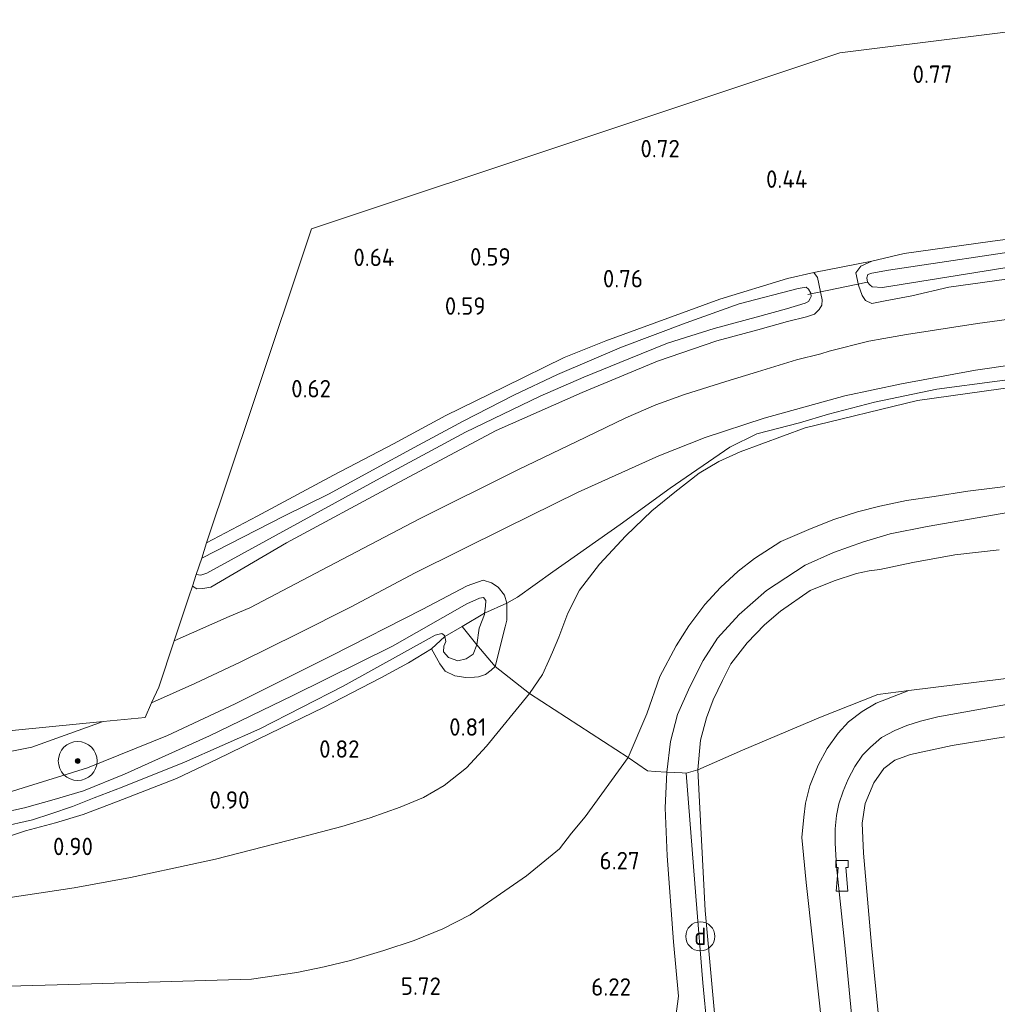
# Model space of a CAD drawing. Extents: x 130905 to 137824, y 412333 to 417928.
# Tile 25 of 256: x 131452 to 131553, y 413824 to 413925. Entities that reach past the tile are written whole.
import ezdxf
from ezdxf.enums import TextEntityAlignment as Align
from ezdxf.lldxf.tags import DXFTag

# ---------------------------------------------------------------- set-up
doc = ezdxf.new("R2010")
doc.units = 0
for name, color, linetype, lineweight in [('B-ME-GR-BOOM-S', 90, 'Continuous', 25), ('B-ME-GR-BOUWLAND_AKKERBOUW-GV', 80, 'Continuous', 13), ('B-ME-GR-GRAS-GV', 60, 'Continuous', 13), ('B-ME-GW-TALUD_KRUIN-G', 90, 'Continuous', 18), ('B-ME-GW-TALUD_TEEN-G', 90, 'Continuous', 18), ('B-ME-IE-MEUBILAIR_DIJKPAAL-S', 7, 'Continuous', 25), ('B-ME-IE-MEUBILAIR_WATERWEGMEUBILAIR-S', 150, 'Continuous', 25), ('B-ME-IE-TERREINAFSCHEIDING_DOORGANG-G', 210, 'Continuous', 18), ('B-ME-IE-TERREINAFSCHEIDING_KUNSTMATIG_HEKWERK-G', 20, 'IE-TERREINAFSCHEIDING-KUNSTMATIG', 18), ('B-ME-KG-GRENS_OPNAME-G', 210, 'KG-OPNAME', 18), ('B-ME-KW-KUNSTWERK_DUIKER-G', 170, 'Continuous', 18), ('B-ME-OB-BEKLEDING_STEEN-GV', 30, 'Continuous', 18), ('B-ME-OB-OEVERVOORZIENING-G', 7, 'Continuous', 18), ('B-ME-OG-WATER_HAVEN-GV', 170, 'Continuous', 18), ('B-ME-OG-WATER_SLOOT-G', 120, 'Continuous', 18), ('B-ME-OG-WATER_SLOOT-GV', 120, 'Continuous', 18), ('B-ME-VH-VERHARDING_ASFALT-GV', 252, 'Continuous', 18), ('B-ME-WH-WINTERBED-G', 150, 'WH-WINTERBED', 18), ('X-XX-AL-HOOGTELABEL-S', 7, 'Continuous', 25)]:
    doc.layers.add(name, color=color, linetype=linetype, lineweight=lineweight)
doc.styles.add('NLCS-ISO', font='NLCS-ISO.ttf')
doc.styles.add('NLCS-ISO-ANNOTATIVE-T18', font='NLCS-ISO.ttf', dxfattribs={"height": 1.8})
doc.styles.get("Standard").update_dxf_attribs({"font": 'arial.ttf'})
doc.linetypes.add('IE-TERREINAFSCHEIDING-KUNSTMATIG', pattern='A,4,[82,NLCS.SHX,S=0.75,R=90,X=0,Y=0],4,-2', length=10)
tags = doc.linetypes.add('KG-OPNAME', pattern='A,5.5,-2,["O",Standard,S=1.8,R=0,X=-0.5,Y=-0.9],-2,5.5,-2,[5,NLCS.SHX,S=0.75,R=0,X=0,Y=0],-2', length=19).pattern_tags.tags
tags[6] = DXFTag(74, 10)
tags = doc.linetypes.add('WH-WINTERBED', pattern='A,6,-3.5,["WB",Standard,S=1.8,R=0,X=-1.5,Y=-0.9],-3.5,6,-3.5,6,-3.5,6,-3.5,6,-3.5', length=51).pattern_tags.tags
tags[6] = DXFTag(74, 10)

# ---------------------------------------------------------------- blocks, each defined once
blk = doc.blocks.new('SAL-HOOGTELABEL-SO')
at = {"color": 0, "linetype": 'ByBlock', "lineweight": -2, "style": 'NLCS-ISO-ANNOTATIVE-T18'}
blk.add_attdef('HOOGTE', text='', height=1.8, dxfattribs=at).set_placement((2.79, 0), align=Align.RIGHT)
blk = doc.blocks.new('SGR-BOOM_01-SO')
at = {"linetype": 'ByBlock', "lineweight": 18}
h = blk.add_hatch(color=0, dxfattribs=at)
h.dxf.hatch_style = 1
edge = h.paths.add_edge_path()
edge.add_arc((0, 0), 0.25, 0, 360)
at = {"color": 0, "linetype": 'ByBlock', "lineweight": 18}
for radius in [2, 0.25]:
    blk.add_circle((0, 0), radius, dxfattribs=at)
blk = doc.blocks.new('SIE-WATER_BOLDER-SO')
at = {"color": 0, "linetype": 'ByBlock', "lineweight": 18}
blk.add_lwpolyline([(0.4, 0.87), (0.6, -1.59), (-0.6, -1.59), (-0.4, 0.87), (-0.65, 0.87), (-0.65, 1.59), (0.65, 1.59), (0.65, 0.87)], close=True, dxfattribs=at)
blk = doc.blocks.new('SIE-DIJKPAAL-SO')
at = {"color": 0, "linetype": 'ByBlock', "lineweight": 18}
blk.add_circle((0, 0), 1.5, dxfattribs=at)
at = {"color": 0, "linetype": 'ByBlock', "lineweight": 18, "style": 'NLCS-ISO'}
blk.add_text('d', height=1.8, dxfattribs=at).set_placement((0, 0), align=Align.MIDDLE_CENTER)

msp = doc.modelspace()

# ---------------------------------------------------------------- linework, layer by layer
at = {"layer": 'B-ME-GR-BOUWLAND_AKKERBOUW-GV'}
msp.add_polyline3d([(131566.062, 413904.229, 0.718), (131552.375, 413902.489, 0.808), (131543.291, 413901.213, 0.816), (131539.96, 413900.433, 0.778), (131534.005, 413899.267, 0.88), (131531.282, 413898.644, 0.622), (131524.303, 413896.518, 0.486), (131512.564, 413892.22, 0.454), (131508.295, 413890.493, 0.52), (131502.151, 413887.495, 0.445), (131496.106, 413884.528, 0.436), (131490.706, 413881.624, 0.475), (131484.526, 413878.392, 0.52), (131476.674, 413874.168, 0.531), (131471.472, 413871.428, 0.617), (131476.244, 413885.675, 0.625), (131482.27, 413903.753, 0.605), (131510.413, 413913.128, 0.735), (131536.669, 413921.875, 0.512), (131563.931, 413925.285, 0.601)], dxfattribs=at)
at = {"layer": 'B-ME-GR-GRAS-GV'}
for points in [[(131557.281, 413899.067, 0.838), (131547.901, 413897.738, 1.115), (131544.075, 413896.861, 0.994), (131541.322, 413896.327, 1.024), (131539.965, 413896.063, 1.029), (131539.325, 413896.372, 0.988), (131538.972, 413896.904, 0.872), (131538.574, 413897.957, 0.906), (131538.329, 413899.213, 0.885), (131538.816, 413899.922, 0.769), (131539.96, 413900.433, 0.778), (131543.291, 413901.213, 0.816), (131552.375, 413902.489, 0.808), (131566.062, 413904.229, 0.718)], [(131559.622, 413895.206, 1.409), (131550.824, 413894.014, 1.338), (131543.538, 413892.88, 1.363), (131541.206, 413892.46, 1.389), (131539.643, 413892.178, 1.407), (131535.554, 413891.149, 1.367), (131534.718, 413890.87, 1.376), (131532.195, 413890.263, 1.359), (131528.193, 413889.016, 1.359), (131524.915, 413888.026, 1.292), (131520.68, 413886.701, 1.333), (131517.734, 413885.637, 1.387), (131514.636, 413884.296, 1.391), (131510.512, 413882.291, 1.409), (131503.501, 413878.945, 1.359), (131493.372, 413873.904, 1.326), (131484.032, 413868.983, 1.274), (131475.927, 413864.745, 1.25), (131473.798, 413863.841, 1.226), (131468.128, 413861.324, 1.241), (131469.64, 413865.861, 0.982), (131470.005, 413866.957, 0.868), (131470.462, 413866.687, 1.038), (131471.09, 413866.719, 1.083), (131471.902, 413866.869, 1.083), (131479.706, 413871.428, 1.086), (131490.773, 413877.406, 1.001), (131501.282, 413883.009, 0.951), (131510.12, 413886.907, 0.935), (131517.89, 413890.132, 0.906), (131524.004, 413892.237, 0.92), (131528.219, 413893.372, 0.912), (131531.273, 413894.198, 0.899), (131533.241, 413894.703, 0.922), (131534.056, 413894.973, 1.072), (131534.533, 413895.447, 1.056), (131534.828, 413895.901, 1.14), (131534.86, 413896.448, 1.115), (131534.36, 413898.758, 0.901), (131534.005, 413899.267, 0.88), (131539.96, 413900.433, 0.778), (131538.816, 413899.922, 0.769), (131538.329, 413899.213, 0.885), (131538.574, 413897.957, 0.906), (131538.972, 413896.904, 0.872), (131539.325, 413896.372, 0.988), (131539.965, 413896.063, 1.029), (131541.322, 413896.327, 1.024), (131544.075, 413896.861, 0.994), (131547.901, 413897.738, 1.115), (131557.281, 413899.067, 0.838)], [(131448.435, 413849.387, 1.444), (131453.489, 413850.391, 1.432), (131460.826, 413853.039, 1.44), (131465.13, 413853.459, 1.338), (131465.809, 413854.953, 1.423), (131470.245, 413856.958, 1.383), (131474.978, 413859.175, 1.392), (131480.907, 413862.106, 1.338), (131486.283, 413864.792, 1.367), (131492.946, 413868.323, 1.36), (131502.263, 413872.986, 1.29), (131509.736, 413876.652, 1.302), (131518.025, 413880.372, 1.19), (131522.804, 413882.259, 1.186), (131528.879, 413884.245, 1.187), (131537.176, 413886.566, 1.302), (131543.026, 413887.796, 1.29), (131550.625, 413889.215, 1.265), (131566.819, 413891.537, 1.305)], [(131577.709, 413891.38, 1.345), (131546.648, 413887.262, 1.321), (131540.253, 413885.892, 1.233), (131535.492, 413884.663, 1.249), (131532.523, 413883.788, 1.253), (131528.114, 413882.662, 1.405), (131525.331, 413881.278, 1.379), (131519.214, 413877.056, 1.405), (131514.057, 413873.299, 1.43), (131507.132, 413868.441, 1.228), (131503.49, 413865.821, 1.158), (131502.388, 413865.216, 0.931), (131502.15, 413866.036, 1.022), (131501.488, 413866.867, 1.093), (131500.787, 413867.325, 1.034), (131499.943, 413867.57, 1.167), (131498.281, 413867.017, 1.167), (131493.679, 413864.576, 1.095), (131484.347, 413859.832, 1.219), (131474.409, 413854.86, 1.244), (131467.44, 413851.589, 1.282), (131459.192, 413848.262, 1.22), (131451.03, 413845.716, 1.162)], [(131554.971, 413887.508, 1.283), (131544.676, 413886.075, 1.384), (131533.086, 413883.281, 1.561), (131526.4, 413880.807, 1.359), (131524.213, 413879.804, 1.359), (131522.184, 413878.616, 1.383), (131519.679, 413876.633, 1.391), (131517.304, 413874.721, 1.383), (131514.631, 413872.146, 1.318), (131511.932, 413869.231, 1.188), (131509.879, 413866.549, 1.128), (131508.659, 413864.174, 1.152), (131507.722, 413861.702, 1.136), (131507.083, 413860.17, 1.23), (131506.701, 413859.328, 1.268), (131506.042, 413857.87, 1.373), (131504.721, 413855.922, 1.286), (131501.193, 413858.701, 1.047), (131502.202, 413862.777, 1.072), (131502.381, 413863.458, 1.159), (131502.388, 413865.216, 0.931), (131503.49, 413865.821, 1.158), (131507.132, 413868.441, 1.228), (131514.057, 413873.299, 1.43), (131519.214, 413877.056, 1.405), (131525.331, 413881.278, 1.379), (131528.114, 413882.662, 1.405), (131532.523, 413883.788, 1.253), (131535.492, 413884.663, 1.249), (131540.253, 413885.892, 1.233), (131546.648, 413887.262, 1.321), (131577.709, 413891.38, 1.345)], [(131559.277, 413877.906, 6.403), (131549.861, 413876.757, 6.46), (131546.374, 413876.201, 6.501), (131543.525, 413875.777, 6.521), (131540.79, 413875.198, 6.509), (131538.5, 413874.627, 6.517), (131536.057, 413873.819, 6.521), (131533.714, 413872.887, 6.517), (131530.591, 413871.576, 6.525), (131527.882, 413869.808, 6.529), (131526.213, 413868.523, 6.529), (131524.378, 413866.844, 6.525), (131522.767, 413865.092, 6.521), (131521.116, 413862.899, 6.513), (131519.811, 413860.819, 6.509), (131518.143, 413857.682, 6.513), (131516.797, 413853.817, 6.513), (131514.875, 413849.31, 6.509), (131504.721, 413855.922, 1.286), (131506.042, 413857.87, 1.373), (131506.701, 413859.328, 1.268), (131507.083, 413860.17, 1.23), (131507.722, 413861.702, 1.136), (131508.659, 413864.174, 1.152), (131509.879, 413866.549, 1.128), (131511.932, 413869.231, 1.188), (131514.631, 413872.146, 1.318), (131517.304, 413874.721, 1.383), (131519.679, 413876.633, 1.391), (131522.184, 413878.616, 1.383), (131524.213, 413879.804, 1.359), (131526.4, 413880.807, 1.359), (131533.086, 413883.281, 1.561), (131544.676, 413886.075, 1.384), (131554.971, 413887.508, 1.283)], [(131553.079, 413870.708, 6.187), (131548.507, 413870.18, 6.162), (131544.172, 413869.409, 6.375), (131540.783, 413868.686, 6.283), (131539.678, 413868.53, 6.299), (131538.374, 413868.273, 6.411), (131536.1, 413867.501, 6.444), (131533.626, 413866.52, 6.452), (131530.554, 413864.384, 6.42), (131528.909, 413862.986, 6.424), (131527.12, 413861.139, 6.383), (131525.437, 413858.954, 6.379), (131524.582, 413857.263, 6.392), (131523.63, 413855.254, 6.371), (131522.942, 413853.404, 6.429), (131522.327, 413851.127, 6.3), (131522.057, 413848.061, 6.209), (131520.856, 413847.708, 6.375), (131520.425, 413847.733, 6.39), (131518.852, 413847.828, 6.446), (131517.642, 413847.9, 6.489), (131516.847, 413847.948, 6.517), (131514.875, 413849.31, 6.509), (131516.797, 413853.817, 6.513), (131518.143, 413857.682, 6.513), (131519.811, 413860.819, 6.509), (131521.116, 413862.899, 6.513), (131522.767, 413865.092, 6.521), (131524.378, 413866.844, 6.525), (131526.213, 413868.523, 6.529), (131527.882, 413869.808, 6.529), (131530.591, 413871.576, 6.525), (131533.714, 413872.887, 6.517), (131536.057, 413873.819, 6.521), (131538.5, 413874.627, 6.517), (131540.79, 413875.198, 6.509), (131543.525, 413875.777, 6.521), (131546.374, 413876.201, 6.501), (131549.861, 413876.757, 6.46), (131559.277, 413877.906, 6.403)], [(131560.767, 413858.333, 2.534), (131543.77, 413856.239, 2.684), (131540.586, 413855.799, 2.847), (131534.69, 413853.478, 3.509), (131526.628, 413850.078, 4.884), (131522.057, 413848.061, 6.209), (131522.327, 413851.127, 6.3), (131522.942, 413853.404, 6.429), (131523.63, 413855.254, 6.371), (131524.582, 413857.263, 6.392), (131525.437, 413858.954, 6.379), (131527.12, 413861.139, 6.383), (131528.909, 413862.986, 6.424), (131530.554, 413864.384, 6.42), (131533.626, 413866.52, 6.452), (131536.1, 413867.501, 6.444), (131538.374, 413868.273, 6.411), (131539.678, 413868.53, 6.299), (131540.783, 413868.686, 6.283), (131544.172, 413869.409, 6.375), (131548.507, 413870.18, 6.162), (131553.079, 413870.708, 6.187)], [(131451.03, 413845.716, 1.162), (131459.192, 413848.262, 1.22), (131467.44, 413851.589, 1.282), (131474.409, 413854.86, 1.244), (131484.347, 413859.832, 1.219), (131493.679, 413864.576, 1.095), (131498.281, 413867.017, 1.167), (131499.943, 413867.57, 1.167), (131500.787, 413867.325, 1.034), (131501.488, 413866.867, 1.093), (131502.15, 413866.036, 1.022), (131502.388, 413865.216, 0.931), (131500.092, 413864.194, 0.169), (131500.179, 413864.906, 0.169), (131500.234, 413865.507, 0.169), (131499.979, 413865.784, 0.169), (131499.567, 413865.741, 0.169), (131498.267, 413865.164, 0.169), (131490.592, 413860.802, 0.169), (131480.331, 413855.696, 0.169), (131471.758, 413851.542, 0.169), (131463.006, 413847.628, 0.169), (131458.794, 413845.905, 0.169), (131455.772, 413844.995, 0.169), (131452.715, 413844.159, 0.169), (131450.228, 413843.58, 0.169)], [(131450.227, 413842.154, 0.169), (131453.552, 413842.905, 0.169), (131455.44, 413843.525, 0.169), (131457.676, 413844.277, 0.169), (131459.909, 413845.161, 0.169), (131462.785, 413846.258, 0.169), (131469.181, 413848.857, 0.169), (131476.941, 413852.294, 0.169), (131485.534, 413856.656, 0.169), (131495.004, 413861.925, 0.169), (131495.693, 413862.097, 0.169), (131495.959, 413861.879, 0.169), (131496, 413861.774, 0.169), (131494.634, 413860.505, 0.946), (131492.242, 413859.086, 0.949), (131489.397, 413857.529, 0.929), (131483.492, 413854.478, 0.704), (131477.969, 413851.781, 0.731), (131472.568, 413849.14, 0.652), (131468.38, 413847.173, 0.864), (131462.175, 413844.763, 0.84), (131458.755, 413843.447, 0.856), (131455.912, 413842.585, 0.732), (131452.827, 413841.79, 0.894), (131449.587, 413840.706, 0.517)], [(131449.587, 413840.706, 0.517), (131452.827, 413841.79, 0.894), (131455.912, 413842.585, 0.732), (131458.755, 413843.447, 0.856), (131462.175, 413844.763, 0.84), (131468.38, 413847.173, 0.864), (131472.568, 413849.14, 0.652), (131477.969, 413851.781, 0.731), (131483.492, 413854.478, 0.704), (131489.397, 413857.529, 0.929), (131492.242, 413859.086, 0.949), (131494.634, 413860.505, 0.946), (131495.466, 413858.955, 1), (131496.034, 413858.229, 0.9), (131497.032, 413857.719, 0.921), (131498.167, 413857.557, 0.921), (131499.063, 413857.591, 0.97), (131499.479, 413857.629, 0.853), (131500.187, 413857.877, 0.924), (131500.751, 413858.303, 0.912), (131501.193, 413858.701, 1.047), (131504.721, 413855.922, 1.286), (131500.294, 413850.481, 1.107), (131498.229, 413848.278, 0.975), (131495.941, 413846.456, 0.85), (131493.787, 413845.205, 0.942), (131491.385, 413844.199, 0.95), (131488.325, 413843.107, 0.905), (131485.407, 413842.214, 0.908), (131481.082, 413841.105, 0.921), (131472.375, 413838.866, 0.917), (131468.082, 413837.919, 0.917), (131463.632, 413836.961, 0.901), (131457.824, 413835.918, 0.905), (131443.943, 413833.832, 0.868)], [(131524.072, 413819.614, 6.322), (131522.801, 413833.59, 6.205), (131522.057, 413848.061, 6.209), (131526.628, 413850.078, 4.884), (131534.69, 413853.478, 3.509), (131540.586, 413855.799, 2.847), (131543.77, 413856.239, 2.684), (131540.408, 413854.907, 2.529), (131538.963, 413854.046, 2.586), (131537.543, 413853.014, 2.599), (131536.501, 413851.83, 2.594), (131535.354, 413850.245, 2.594), (131534.438, 413848.55, 2.594), (131533.593, 413846.426, 2.615), (131533.135, 413844.622, 2.619), (131532.961, 413843.178, 2.611), (131532.742, 413841.107, 2.566), (131533.201, 413836.464, 2.453), (131534.558, 413824.019, 2.291), (131535.837, 413812.305, 2.27)], [(131443.943, 413833.832, 0.868), (131457.824, 413835.918, 0.905), (131463.632, 413836.961, 0.901), (131468.082, 413837.919, 0.917), (131472.375, 413838.866, 0.917), (131481.082, 413841.105, 0.921), (131485.407, 413842.214, 0.908), (131488.325, 413843.107, 0.905), (131491.385, 413844.199, 0.95), (131493.787, 413845.205, 0.942), (131495.941, 413846.456, 0.85), (131498.229, 413848.278, 0.975), (131500.294, 413850.481, 1.107), (131504.721, 413855.922, 1.286), (131514.875, 413849.31, 6.509), (131510.454, 413843.226, 6), (131509.04, 413841.543, 5.901), (131507.792, 413839.933, 5.828), (131504.402, 413837.149, 5.784), (131498.594, 413833.118, 5.545), (131495.777, 413831.697, 5.501), (131492.846, 413830.493, 5.501), (131489.718, 413829.45, 5.407), (131486.271, 413828.427, 5.457), (131483.574, 413827.766, 5.411), (131480.766, 413827.196, 5.399), (131476.075, 413826.503, 5.226), (131456.07, 413825.912, 4.506), (131438.603, 413825.452, 3.774)], [(131438.603, 413825.452, 3.774), (131456.07, 413825.912, 4.506), (131476.075, 413826.503, 5.226), (131480.766, 413827.196, 5.399), (131483.574, 413827.766, 5.411), (131486.271, 413828.427, 5.457), (131489.718, 413829.45, 5.407), (131492.846, 413830.493, 5.501), (131495.777, 413831.697, 5.501), (131498.594, 413833.118, 5.545), (131504.402, 413837.149, 5.784), (131507.792, 413839.933, 5.828), (131509.04, 413841.543, 5.901), (131510.454, 413843.226, 6), (131514.875, 413849.31, 6.509), (131516.847, 413847.948, 6.517), (131517.642, 413847.9, 6.489), (131518.852, 413847.828, 6.446), (131520.425, 413847.733, 6.39), (131520.856, 413847.708, 6.375), (131521.843, 413835.051, 6.383), (131522.552, 413826.112, 6.367), (131523.46, 413816.808, 6.355)], [(131523.46, 413816.808, 6.355), (131522.552, 413826.112, 6.367), (131521.843, 413835.051, 6.383), (131520.856, 413847.708, 6.375), (131522.057, 413848.061, 6.209), (131522.801, 413833.59, 6.205), (131524.072, 413819.614, 6.322)]]:
    msp.add_polyline3d(points, dxfattribs=at)
for points in [[(131540.006, 413897.795, -0.319), (131541.071, 413897.73, -0.319), (131554.502, 413899.862, -0.319), (131569.564, 413901.932, -0.319), (131583.744, 413903.707, -0.319), (131584.133, 413903.872, -0.319), (131584.205, 413904.19, -0.319), (131584.22, 413904.401, -0.319), (131584.231, 413904.566, -0.319), (131583.976, 413904.729, -0.319), (131583.561, 413904.772, -0.319), (131571.344, 413903.195, -0.319), (131561.588, 413902.252, -0.319), (131557.277, 413901.821, -0.319), (131541.691, 413899.488, -0.319), (131539.969, 413899.206, -0.319), (131539.562, 413899.045, -0.319), (131539.446, 413898.699, -0.319), (131539.508, 413898.268, -0.319), (131539.77, 413897.986, -0.319)], [(131534.36, 413898.758, 0.901), (131534.86, 413896.448, 1.115), (131534.828, 413895.901, 1.14), (131534.533, 413895.447, 1.056), (131534.056, 413894.973, 1.072), (131533.241, 413894.703, 0.922), (131531.273, 413894.198, 0.899), (131528.219, 413893.372, 0.912), (131524.004, 413892.237, 0.92), (131517.89, 413890.132, 0.906), (131510.12, 413886.907, 0.935), (131501.282, 413883.009, 0.951), (131490.773, 413877.406, 1.001), (131479.706, 413871.428, 1.086), (131471.902, 413866.869, 1.083), (131471.09, 413866.719, 1.083), (131470.462, 413866.687, 1.038), (131470.005, 413866.957, 0.868), (131470.409, 413868.169, -0.327), (131470.881, 413868.092, -0.327), (131471.478, 413868.29, -0.327), (131489.35, 413878.079, -0.327), (131498.126, 413882.831, -0.327), (131505.82, 413886.536, -0.327), (131510.325, 413888.49, -0.327), (131514.956, 413890.379, -0.327), (131518.934, 413891.994, -0.327), (131523.74, 413893.51, -0.327), (131528.059, 413894.673, -0.327), (131531.165, 413895.518, -0.327), (131533.087, 413896.111, -0.327), (131533.447, 413896.256, -0.327), (131533.623, 413896.575, -0.327), (131533.724, 413896.789, -0.327), (131533.668, 413897.115, -0.327), (131533.437, 413897.555, -0.327), (131533.188, 413897.733, -0.327), (131532.365, 413897.594, -0.327), (131526.318, 413896.03, -0.327), (131520.855, 413894.089, -0.327), (131514.188, 413891.581, -0.327), (131507.595, 413888.763, -0.327), (131503.09, 413886.645, -0.327), (131497.875, 413883.938, -0.327), (131492.85, 413881.227, -0.327), (131488.536, 413878.892, -0.327), (131484.084, 413876.487, -0.327), (131479.426, 413874.183, -0.327), (131470.994, 413869.854, -0.327), (131471.472, 413871.428, 0.617), (131476.674, 413874.168, 0.531), (131484.526, 413878.392, 0.52), (131490.706, 413881.624, 0.475), (131496.106, 413884.528, 0.436), (131502.151, 413887.495, 0.445), (131508.295, 413890.493, 0.52), (131512.564, 413892.22, 0.454), (131524.303, 413896.518, 0.486), (131531.282, 413898.644, 0.622), (131534.005, 413899.267, 0.88)], [(131502.202, 413862.777, 1.072), (131501.193, 413858.701, 1.047), (131499.309, 413860.921, 0.169), (131499.539, 413862.645, 0.169), (131500.075, 413864.049, 0.169), (131500.092, 413864.194, 0.169), (131502.388, 413865.216, 0.931), (131502.381, 413863.458, 1.159)], [(131496.387, 413859.613, 0.169), (131497.326, 413859.294, 0.169), (131498.203, 413859.468, 0.169), (131498.908, 413859.957, 0.169), (131499.309, 413860.921, 0.169), (131501.193, 413858.701, 1.047), (131500.751, 413858.303, 0.912), (131500.187, 413857.877, 0.924), (131499.479, 413857.629, 0.853), (131499.063, 413857.591, 0.97), (131498.167, 413857.557, 0.921), (131497.032, 413857.719, 0.921), (131496.034, 413858.229, 0.9), (131495.466, 413858.955, 1), (131494.634, 413860.505, 0.946), (131496, 413861.774, 0.169), (131496.086, 413861.262, 0.169), (131495.886, 413860.797, 0.169), (131495.856, 413860.217, 0.169)]]:
    msp.add_polyline3d(points, close=True, dxfattribs=at)
at = {"layer": 'B-ME-GW-TALUD_KRUIN-G'}
for points in [[(131559.277, 413877.906, 6.403), (131549.861, 413876.757, 6.46), (131546.374, 413876.201, 6.501), (131543.525, 413875.777, 6.521), (131540.79, 413875.198, 6.509), (131538.5, 413874.627, 6.517), (131536.057, 413873.819, 6.521), (131533.714, 413872.887, 6.517), (131530.591, 413871.576, 6.525), (131527.882, 413869.808, 6.529), (131526.213, 413868.523, 6.529), (131524.378, 413866.844, 6.525), (131522.767, 413865.092, 6.521), (131521.116, 413862.899, 6.513), (131519.811, 413860.819, 6.509), (131518.143, 413857.682, 6.513), (131516.797, 413853.817, 6.513), (131514.875, 413849.31, 6.509), (131510.454, 413843.226, 6), (131509.04, 413841.543, 5.901), (131507.792, 413839.933, 5.828), (131504.402, 413837.149, 5.784), (131498.594, 413833.118, 5.545), (131495.777, 413831.697, 5.501), (131492.846, 413830.493, 5.501), (131489.718, 413829.45, 5.407), (131486.271, 413828.427, 5.457), (131483.574, 413827.766, 5.411), (131480.766, 413827.196, 5.399), (131476.075, 413826.503, 5.226), (131456.07, 413825.912, 4.506), (131438.603, 413825.452, 3.774)], [(131524.072, 413819.614, 6.322), (131522.801, 413833.59, 6.205), (131522.057, 413848.061, 6.209), (131522.327, 413851.127, 6.3), (131522.942, 413853.404, 6.429), (131523.63, 413855.254, 6.371), (131524.582, 413857.263, 6.392), (131525.437, 413858.954, 6.379), (131527.12, 413861.139, 6.383), (131528.909, 413862.986, 6.424), (131530.554, 413864.384, 6.42), (131533.626, 413866.52, 6.452), (131536.1, 413867.501, 6.444), (131538.374, 413868.273, 6.411), (131539.678, 413868.53, 6.299), (131540.783, 413868.686, 6.283), (131544.172, 413869.409, 6.375), (131548.507, 413870.18, 6.162), (131553.079, 413870.708, 6.187)], [(131556.489, 413855.266, 2.335), (131546.768, 413853.511, 2.347), (131544.978, 413853.067, 2.343), (131543.551, 413852.636, 2.323), (131542.333, 413852.099, 2.323), (131540.968, 413851.375, 2.319), (131539.815, 413850.399, 2.319), (131538.995, 413849.553, 2.311), (131538.204, 413848.39, 2.274), (131537.53, 413847.099, 2.27), (131537.024, 413845.855, 2.25), (131536.574, 413844.572, 2.242), (131536.332, 413843.351, 2.226), (131536.183, 413841.986, 2.222), (131536.174, 413840.519, 2.246), (131536.339, 413838.091, 2.137), (131537.225, 413829.674, 2.011), (131538.904, 413812.272, 1.95), (131539.956, 413800.677, 1.885), (131540.323, 413791.196, 1.836), (131540.467, 413787.458, 1.816)]]:
    msp.add_polyline3d(points, dxfattribs=at)
at = {"layer": 'B-ME-GW-TALUD_TEEN-G'}
for points in [[(131732.878, 413903.94, 2.191), (131717.953, 413903.729, 2.165), (131707.559, 413903.401, 1.761), (131691.383, 413902.46, 1.736), (131674.607, 413901.097, 1.711), (131660.969, 413900.071, 1.711), (131643.372, 413898.39, 1.837), (131629.245, 413896.855, 1.686), (131612.766, 413894.938, 1.585), (131599.363, 413893.12, 1.509), (131575.672, 413890.089, 1.534), (131559.692, 413887.922, 1.484), (131554.971, 413887.508, 1.283), (131544.676, 413886.075, 1.384), (131533.086, 413883.281, 1.561), (131526.4, 413880.807, 1.359)], [(131443.943, 413833.832, 0.868), (131457.824, 413835.918, 0.905), (131463.632, 413836.961, 0.901), (131468.082, 413837.919, 0.917), (131472.375, 413838.866, 0.917), (131481.082, 413841.105, 0.921), (131485.407, 413842.214, 0.908), (131488.325, 413843.107, 0.905), (131491.385, 413844.199, 0.95), (131493.787, 413845.205, 0.942), (131495.941, 413846.456, 0.85), (131498.229, 413848.278, 0.975), (131500.294, 413850.481, 1.107), (131504.721, 413855.922, 1.286), (131506.042, 413857.87, 1.373), (131506.701, 413859.328, 1.268), (131507.083, 413860.17, 1.23), (131507.722, 413861.702, 1.136), (131508.659, 413864.174, 1.152), (131509.879, 413866.549, 1.128), (131511.932, 413869.231, 1.188), (131514.631, 413872.146, 1.318), (131517.304, 413874.721, 1.383), (131519.679, 413876.633, 1.391), (131522.184, 413878.616, 1.383), (131524.213, 413879.804, 1.359), (131526.4, 413880.807, 1.359)], [(131543.77, 413856.239, 2.684), (131560.767, 413858.333, 2.534), (131562.965, 413858.733, 2.626), (131565.45, 413858.933, 2.838), (131566.747, 413858.863, 3.055), (131568.281, 413858.061, 2.872), (131569.944, 413856.975, 2.582)], [(131535.837, 413812.305, 2.27), (131534.558, 413824.019, 2.291), (131533.201, 413836.464, 2.453), (131532.742, 413841.107, 2.566), (131532.961, 413843.178, 2.611), (131533.135, 413844.622, 2.619), (131533.593, 413846.426, 2.615), (131534.438, 413848.55, 2.594), (131535.354, 413850.245, 2.594), (131536.501, 413851.83, 2.594), (131537.543, 413853.014, 2.599), (131538.963, 413854.046, 2.586), (131540.408, 413854.907, 2.529), (131543.77, 413856.239, 2.684)]]:
    msp.add_polyline3d(points, dxfattribs=at)
at = {"layer": 'B-ME-IE-TERREINAFSCHEIDING_DOORGANG-G'}
msp.add_polyline3d([(131520.856, 413847.708, 6.375), (131520.425, 413847.733, 6.39), (131518.852, 413847.828, 6.446), (131517.642, 413847.9, 6.489), (131516.847, 413847.948, 6.517)], dxfattribs=at)
at = {"layer": 'B-ME-IE-TERREINAFSCHEIDING_KUNSTMATIG_HEKWERK-G'}
for points in [[(131733.177, 413905.172, 1.97), (131710.087, 413904.49, 1.713), (131688.788, 413903.195, 1.496), (131658.861, 413900.691, 1.379), (131628.677, 413897.826, 1.368), (131600.178, 413894.107, 1.298), (131577.709, 413891.38, 1.345), (131546.648, 413887.262, 1.321), (131540.253, 413885.892, 1.233), (131535.492, 413884.663, 1.249), (131532.523, 413883.788, 1.253), (131528.114, 413882.662, 1.405), (131525.331, 413881.278, 1.379), (131519.214, 413877.056, 1.405), (131514.057, 413873.299, 1.43), (131507.132, 413868.441, 1.228), (131503.49, 413865.821, 1.158), (131502.388, 413865.216, 0.931)], [(131497.782, 413862.797, 0.167), (131500.092, 413864.194, 0.169), (131502.388, 413865.216, 0.931)], [(131497.782, 413862.797, 0.167), (131496, 413861.774, 0.169), (131494.634, 413860.505, 0.946)], [(131516.847, 413847.948, 6.517), (131514.875, 413849.31, 6.509), (131504.721, 413855.922, 1.286), (131501.193, 413858.701, 1.047), (131499.309, 413860.921, 0.169), (131497.782, 413862.797, 0.167)], [(131520.856, 413847.708, 6.375), (131522.057, 413848.061, 6.209), (131526.628, 413850.078, 4.884), (131534.69, 413853.478, 3.509), (131540.586, 413855.799, 2.847), (131543.77, 413856.239, 2.684)], [(131506.66, 413806.544, 6.302), (131516.849, 413808.875, 6.363), (131520.094, 413809.71, 6.326), (131522.497, 413811.326, 6.286), (131523.463, 413813.876, 6.326), (131523.46, 413816.808, 6.355), (131522.552, 413826.112, 6.367), (131521.843, 413835.051, 6.383), (131520.856, 413847.708, 6.375)]]:
    msp.add_polyline3d(points, dxfattribs=at)
at = {"layer": 'B-ME-KG-GRENS_OPNAME-G'}
msp.add_polyline3d([(131563.931, 413925.285, 0.601), (131536.669, 413921.875, 0.512), (131510.413, 413913.128, 0.735), (131482.27, 413903.753, 0.605), (131476.244, 413885.675, 0.625), (131471.472, 413871.428, 0.617), (131470.994, 413869.854, -0.327), (131470.409, 413868.169, -0.327), (131470.005, 413866.957, 0.868), (131469.64, 413865.861, 0.982), (131468.128, 413861.324, 1.241), (131466.538, 413856.555, 1.257), (131465.809, 413854.953, 1.423), (131465.13, 413853.459, 1.338), (131460.826, 413853.039, 1.44), (131446.53, 413851.642, 1.278), (131430.126, 413850.236, 1.091), (131407.235, 413848.339, 1.249), (131381.726, 413846.225, 1.245), (131372.902, 413845.494, 1.29)], dxfattribs=at)
at = {"layer": 'B-ME-KW-KUNSTWERK_DUIKER-G'}
msp.add_polyline3d([(131539.508, 413898.268, -0.319), (131533.365, 413896.986, -0.327)], dxfattribs=at)
at = {"layer": 'B-ME-OB-BEKLEDING_STEEN-GV'}
for points in [[(131535.837, 413812.305, 2.27), (131534.558, 413824.019, 2.291), (131533.201, 413836.464, 2.453), (131532.742, 413841.107, 2.566), (131532.961, 413843.178, 2.611), (131533.135, 413844.622, 2.619), (131533.593, 413846.426, 2.615), (131534.438, 413848.55, 2.594), (131535.354, 413850.245, 2.594), (131536.501, 413851.83, 2.594), (131537.543, 413853.014, 2.599), (131538.963, 413854.046, 2.586), (131540.408, 413854.907, 2.529), (131543.77, 413856.239, 2.684), (131560.767, 413858.333, 2.534)], [(131556.489, 413855.266, 2.335), (131546.768, 413853.511, 2.347), (131544.978, 413853.067, 2.343), (131543.551, 413852.636, 2.323), (131542.333, 413852.099, 2.323), (131540.968, 413851.375, 2.319), (131539.815, 413850.399, 2.319), (131538.995, 413849.553, 2.311), (131538.204, 413848.39, 2.274), (131537.53, 413847.099, 2.27), (131537.024, 413845.855, 2.25), (131536.574, 413844.572, 2.242), (131536.332, 413843.351, 2.226), (131536.183, 413841.986, 2.222), (131536.174, 413840.519, 2.246), (131536.339, 413838.091, 2.137), (131537.225, 413829.674, 2.011), (131538.904, 413812.272, 1.95)], [(131538.904, 413812.272, 1.95), (131537.225, 413829.674, 2.011), (131536.339, 413838.091, 2.137), (131536.174, 413840.519, 2.246), (131536.183, 413841.986, 2.222), (131536.332, 413843.351, 2.226), (131536.574, 413844.572, 2.242), (131537.024, 413845.855, 2.25), (131537.53, 413847.099, 2.27), (131538.204, 413848.39, 2.274), (131538.995, 413849.553, 2.311), (131539.815, 413850.399, 2.319), (131540.968, 413851.375, 2.319), (131542.333, 413852.099, 2.323), (131543.551, 413852.636, 2.323), (131544.978, 413853.067, 2.343), (131546.768, 413853.511, 2.347), (131556.489, 413855.266, 2.335)], [(131557.672, 413852.108, 0.9), (131548.231, 413850.56, 0.9), (131543.958, 413849.62, 0.9), (131542.344, 413849.036, 0.9), (131541.195, 413848.196, 0.9), (131540.151, 413846.727, 0.9), (131539.283, 413844.607, 0.9), (131538.962, 413842.583, 0.9), (131539.106, 413839.482, 0.9), (131539.913, 413829.993, 0.9), (131541.222, 413816.783, 0.9)]]:
    msp.add_polyline3d(points, dxfattribs=at)
at = {"layer": 'B-ME-OB-OEVERVOORZIENING-G'}
msp.add_polyline3d([(131541.222, 413816.783, 0.9), (131539.913, 413829.993, 0.9), (131539.106, 413839.482, 0.9), (131538.962, 413842.583, 0.9), (131539.283, 413844.607, 0.9), (131540.151, 413846.727, 0.9), (131541.195, 413848.196, 0.9), (131542.344, 413849.036, 0.9), (131543.958, 413849.62, 0.9), (131548.231, 413850.56, 0.9), (131557.672, 413852.108, 0.9)], dxfattribs=at)
at = {"layer": 'B-ME-OG-WATER_HAVEN-GV'}
msp.add_polyline3d([(131580.702, 413771.971, 0.9), (131541.258, 413767.312, 0.9), (131542.425, 413767.708, 0.9), (131543.644, 413768.639, 0.9), (131544.295, 413769.748, 0.9), (131544.526, 413770.907, 0.9), (131544.017, 413778.672, 0.9), (131543.191, 413791.352, 0.9), (131542.099, 413803.591, 0.9), (131541.222, 413816.783, 0.9), (131539.913, 413829.993, 0.9), (131539.106, 413839.482, 0.9), (131538.962, 413842.583, 0.9), (131539.283, 413844.607, 0.9), (131540.151, 413846.727, 0.9), (131541.195, 413848.196, 0.9), (131542.344, 413849.036, 0.9), (131543.958, 413849.62, 0.9), (131548.231, 413850.56, 0.9), (131557.672, 413852.108, 0.9)], dxfattribs=at)
at = {"layer": 'B-ME-OG-WATER_SLOOT-G'}
for points in [[(131557.281, 413899.067, 0.838), (131547.901, 413897.738, 1.115), (131544.075, 413896.861, 0.994), (131541.322, 413896.327, 1.024), (131539.965, 413896.063, 1.029), (131539.325, 413896.372, 0.988), (131538.972, 413896.904, 0.872), (131538.574, 413897.957, 0.906), (131538.329, 413899.213, 0.885), (131538.816, 413899.922, 0.769), (131539.96, 413900.433, 0.778), (131543.291, 413901.213, 0.816), (131552.375, 413902.489, 0.808), (131566.062, 413904.229, 0.718)], [(131470.005, 413866.957, 0.868), (131470.462, 413866.687, 1.038), (131471.09, 413866.719, 1.083), (131471.902, 413866.869, 1.083), (131479.706, 413871.428, 1.086), (131490.773, 413877.406, 1.001), (131501.282, 413883.009, 0.951), (131510.12, 413886.907, 0.935), (131517.89, 413890.132, 0.906), (131524.004, 413892.237, 0.92), (131528.219, 413893.372, 0.912), (131531.273, 413894.198, 0.899), (131533.241, 413894.703, 0.922), (131534.056, 413894.973, 1.072), (131534.533, 413895.447, 1.056), (131534.828, 413895.901, 1.14), (131534.86, 413896.448, 1.115), (131534.36, 413898.758, 0.901), (131534.005, 413899.267, 0.88), (131531.282, 413898.644, 0.622), (131524.303, 413896.518, 0.486), (131512.564, 413892.22, 0.454), (131508.295, 413890.493, 0.52), (131502.151, 413887.495, 0.445), (131496.106, 413884.528, 0.436), (131490.706, 413881.624, 0.475), (131484.526, 413878.392, 0.52), (131476.674, 413874.168, 0.531), (131471.472, 413871.428, 0.617)], [(131494.634, 413860.505, 0.946), (131495.466, 413858.955, 1), (131496.034, 413858.229, 0.9), (131497.032, 413857.719, 0.921), (131498.167, 413857.557, 0.921), (131499.063, 413857.591, 0.97), (131499.479, 413857.629, 0.853), (131500.187, 413857.877, 0.924), (131500.751, 413858.303, 0.912), (131501.193, 413858.701, 1.047), (131502.202, 413862.777, 1.072), (131502.381, 413863.458, 1.159), (131502.388, 413865.216, 0.931), (131502.15, 413866.036, 1.022), (131501.488, 413866.867, 1.093), (131500.787, 413867.325, 1.034), (131499.943, 413867.57, 1.167), (131498.281, 413867.017, 1.167), (131493.679, 413864.576, 1.095), (131484.347, 413859.832, 1.219), (131474.409, 413854.86, 1.244), (131467.44, 413851.589, 1.282), (131459.192, 413848.262, 1.22), (131451.03, 413845.716, 1.162)], [(131371.534, 413834.813, 0.967), (131399.366, 413836.784, 0.935), (131411.108, 413837.507, 0.777), (131421.031, 413838.235, 0.658), (131434.264, 413839.205, 0.704), (131449.587, 413840.706, 0.517), (131452.827, 413841.79, 0.894), (131455.912, 413842.585, 0.732), (131458.755, 413843.447, 0.856), (131462.175, 413844.763, 0.84), (131468.38, 413847.173, 0.864), (131472.568, 413849.14, 0.652), (131477.969, 413851.781, 0.731), (131483.492, 413854.478, 0.704), (131489.397, 413857.529, 0.929), (131492.242, 413859.086, 0.949), (131494.634, 413860.505, 0.946)]]:
    msp.add_polyline3d(points, dxfattribs=at)
at = {"layer": 'B-ME-OG-WATER_SLOOT-GV'}
for points in [[(131554.502, 413899.862, -0.319), (131541.071, 413897.73, -0.319), (131540.006, 413897.795, -0.319), (131539.77, 413897.986, -0.319), (131539.508, 413898.268, -0.319), (131539.446, 413898.699, -0.319), (131539.562, 413899.045, -0.319), (131539.969, 413899.206, -0.319), (131541.691, 413899.488, -0.319), (131557.277, 413901.821, -0.319), (131561.588, 413902.252, -0.319), (131571.344, 413903.195, -0.319), (131583.561, 413904.772, -0.319), (131583.976, 413904.729, -0.319), (131584.231, 413904.566, -0.319), (131584.22, 413904.401, -0.319), (131584.205, 413904.19, -0.319), (131584.133, 413903.872, -0.319), (131583.744, 413903.707, -0.319), (131569.564, 413901.932, -0.319)], [(131471.478, 413868.29, -0.327), (131470.881, 413868.092, -0.327), (131470.409, 413868.169, -0.327), (131470.994, 413869.854, -0.327), (131479.426, 413874.183, -0.327), (131484.084, 413876.487, -0.327), (131488.536, 413878.892, -0.327), (131492.85, 413881.227, -0.327), (131497.875, 413883.938, -0.327), (131503.09, 413886.645, -0.327), (131507.595, 413888.763, -0.327), (131514.188, 413891.581, -0.327), (131520.855, 413894.089, -0.327), (131526.318, 413896.03, -0.327), (131532.365, 413897.594, -0.327), (131533.188, 413897.733, -0.327), (131533.437, 413897.555, -0.327), (131533.668, 413897.115, -0.327), (131533.724, 413896.789, -0.327), (131533.623, 413896.575, -0.327), (131533.447, 413896.256, -0.327), (131533.087, 413896.111, -0.327), (131531.165, 413895.518, -0.327), (131528.059, 413894.673, -0.327), (131523.74, 413893.51, -0.327), (131518.934, 413891.994, -0.327), (131514.956, 413890.379, -0.327), (131510.325, 413888.49, -0.327), (131505.82, 413886.536, -0.327), (131498.126, 413882.831, -0.327), (131489.35, 413878.079, -0.327)], [(131499.539, 413862.645, 0.169), (131499.309, 413860.921, 0.169), (131497.782, 413862.797, 0.167), (131500.092, 413864.194, 0.169), (131500.075, 413864.049, 0.169)], [(131498.203, 413859.468, 0.169), (131497.326, 413859.294, 0.169), (131496.387, 413859.613, 0.169), (131495.856, 413860.217, 0.169), (131495.886, 413860.797, 0.169), (131496.086, 413861.262, 0.169), (131496, 413861.774, 0.169), (131497.782, 413862.797, 0.167), (131499.309, 413860.921, 0.169), (131498.908, 413859.957, 0.169)]]:
    msp.add_polyline3d(points, close=True, dxfattribs=at)
msp.add_polyline3d([(131450.228, 413843.58, 0.169), (131452.715, 413844.159, 0.169), (131455.772, 413844.995, 0.169), (131458.794, 413845.905, 0.169), (131463.006, 413847.628, 0.169), (131471.758, 413851.542, 0.169), (131480.331, 413855.696, 0.169), (131490.592, 413860.802, 0.169), (131498.267, 413865.164, 0.169), (131499.567, 413865.741, 0.169), (131499.979, 413865.784, 0.169), (131500.234, 413865.507, 0.169), (131500.179, 413864.906, 0.169), (131500.092, 413864.194, 0.169), (131497.782, 413862.797, 0.167), (131496, 413861.774, 0.169), (131495.959, 413861.879, 0.169), (131495.693, 413862.097, 0.169), (131495.004, 413861.925, 0.169), (131485.534, 413856.656, 0.169), (131476.941, 413852.294, 0.169), (131469.181, 413848.857, 0.169), (131462.785, 413846.258, 0.169), (131459.909, 413845.161, 0.169), (131457.676, 413844.277, 0.169), (131455.44, 413843.525, 0.169), (131453.552, 413842.905, 0.169), (131450.227, 413842.154, 0.169)], dxfattribs=at)
at = {"layer": 'B-ME-VH-VERHARDING_ASFALT-GV'}
msp.add_polyline3d([(131566.819, 413891.537, 1.305), (131550.625, 413889.215, 1.265), (131543.026, 413887.796, 1.29), (131537.176, 413886.566, 1.302), (131528.879, 413884.245, 1.187), (131522.804, 413882.259, 1.186), (131518.025, 413880.372, 1.19), (131509.736, 413876.652, 1.302), (131502.263, 413872.986, 1.29), (131492.946, 413868.323, 1.36), (131486.283, 413864.792, 1.367), (131480.907, 413862.106, 1.338), (131474.978, 413859.175, 1.392), (131470.245, 413856.958, 1.383), (131465.809, 413854.953, 1.423), (131466.538, 413856.555, 1.257), (131468.128, 413861.324, 1.241), (131473.798, 413863.841, 1.226), (131475.927, 413864.745, 1.25), (131484.032, 413868.983, 1.274), (131493.372, 413873.904, 1.326), (131503.501, 413878.945, 1.359), (131510.512, 413882.291, 1.409), (131514.636, 413884.296, 1.391), (131517.734, 413885.637, 1.387), (131520.68, 413886.701, 1.333), (131524.915, 413888.026, 1.292), (131528.193, 413889.016, 1.359), (131532.195, 413890.263, 1.359), (131534.718, 413890.87, 1.376), (131535.554, 413891.149, 1.367), (131539.643, 413892.178, 1.407), (131541.206, 413892.46, 1.389), (131543.538, 413892.88, 1.363), (131550.824, 413894.014, 1.338), (131559.622, 413895.206, 1.409)], dxfattribs=at)
msp.add_polyline3d([(131385.64, 413843.842, 1.346), (131372.562, 413843.028, 1.227), (131372.902, 413845.494, 1.29), (131381.726, 413846.225, 1.245), (131407.235, 413848.339, 1.249), (131430.126, 413850.236, 1.091), (131446.53, 413851.642, 1.278), (131460.826, 413853.039, 1.44), (131453.489, 413850.391, 1.432), (131448.435, 413849.387, 1.444), (131443.741, 413848.501, 1.448), (131438.885, 413847.923, 1.436), (131435.139, 413847.526, 1.391), (131428.17, 413846.976, 1.282), (131407.541, 413845.352, 1.31)], close=True, dxfattribs=at)
at = {"layer": 'B-ME-WH-WINTERBED-G'}
msp.add_polyline3d([(131554.965, 413874.706, 6.399), (131545.645, 413873.11, 6.46), (131541.845, 413872.345, 6.472), (131539.089, 413871.544, 6.505), (131536.017, 413870.44, 6.497), (131533.09, 413869.124, 6.525), (131529.121, 413866.522, 6.505), (131526.293, 413864.057, 6.476), (131524.066, 413861.607, 6.444), (131522.581, 413859.302, 6.436), (131521.209, 413856.589, 6.444), (131519.967, 413853.756, 6.448), (131519.241, 413850.983, 6.472), (131518.852, 413847.828, 6.446), (131518.672, 413844.144, 6.456), (131518.89, 413839.202, 6.424), (131519.544, 413830.35, 6.403), (131520.051, 413824.752, 6.432), (131519.788, 413822.658, 6.464)], dxfattribs=at)

# ---------------------------------------------------------------- block references
at = {"layer": 'B-ME-GR-BOOM-S'}
msp.add_blockref('SGR-BOOM_01-SO', (131458.2, 413848.967, 1.169), dxfattribs=at)
at = {"layer": 'B-ME-IE-MEUBILAIR_DIJKPAAL-S'}
msp.add_blockref('SIE-DIJKPAAL-SO', (131522.302, 413830.914, 6.355), dxfattribs=at)
at = {"layer": 'B-ME-IE-MEUBILAIR_WATERWEGMEUBILAIR-S'}
msp.add_blockref('SIE-WATER_BOLDER-SO', (131536.89, 413837.148, 1.934), dxfattribs=at)
at = {"layer": 'X-XX-AL-HOOGTELABEL-S'}
for p, values in [((131545.455, 413918.772, 0.765), {'HOOGTE': '0.77'}), ((131517.402, 413911.115, 0.715), {'HOOGTE': '0.72'}), ((131530.535, 413907.97, 0.44), {'HOOGTE': '0.44'}), ((131488.007, 413899.92, 0.64), {'HOOGTE': '0.64'}), ((131499.993, 413899.971, 0.593), {'HOOGTE': '0.59'}), ((131513.607, 413897.726, 0.762), {'HOOGTE': '0.76'}), ((131497.403, 413894.906, 0.59), {'HOOGTE': '0.59'}), ((131481.485, 413886.396, 0.615), {'HOOGTE': '0.62'}), ((131497.493, 413851.567, 0.812), {'HOOGTE': '0.81'}), ((131484.42, 413849.303, 0.815), {'HOOGTE': '0.82'}), ((131473.096, 413844.051, 0.9), {'HOOGTE': '0.90'}), ((131456.983, 413839.268, 0.9), {'HOOGTE': '0.90'}), ((131513.265, 413837.809, 6.265), {'HOOGTE': '6.27'}), ((131492.805, 413824.888, 5.715), {'HOOGTE': '5.72'}), ((131512.378, 413824.809, 6.215), {'HOOGTE': '6.22'})]:
    msp.add_blockref('SAL-HOOGTELABEL-SO', p, dxfattribs=at).add_auto_attribs(values)

doc.saveas('drawing.dxf')
